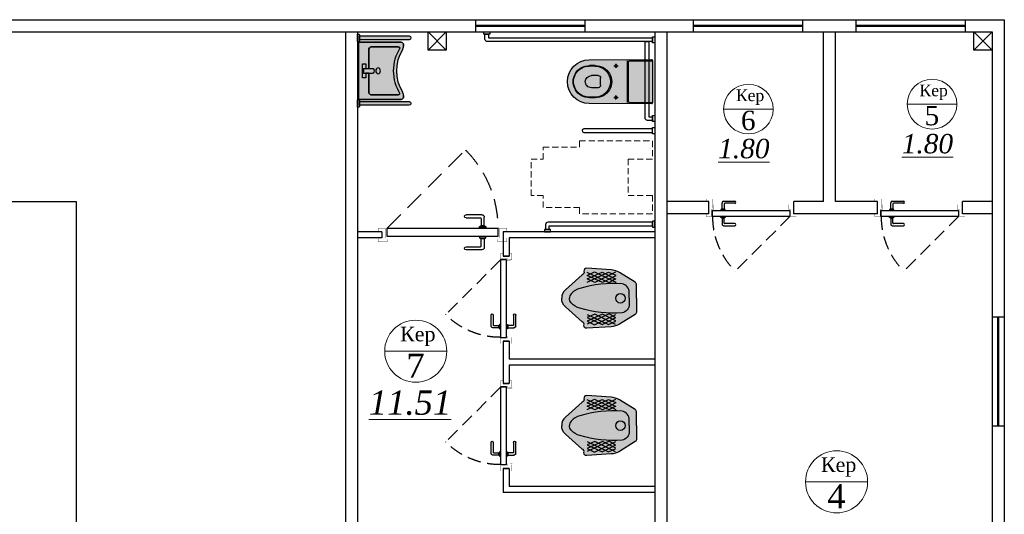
# Model space of a CAD drawing. Extents: x 4114239 to 5838486, y 780458 to 1383318.
# Tile 137 of 231: x 4347117 to 4355233, y 1198011 to 1202090. Entities that reach past the tile are written whole.
import ezdxf

# ---------------------------------------------------------------- set-up
doc = ezdxf.new("R2010")
doc.units = 0
doc.header["$MEASUREMENT"] = 0
doc.linetypes.add('Beruniy Xref$0$DASHED', pattern=[19.049999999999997, 12.7, -6.349999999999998])
doc.linetypes.add('DASHED', pattern=[0.75, 0.5, -0.25])
for name, color, linetype, lineweight in [('.', 7, 'Continuous', 15), ('100_FURNITURE', 15, 'Continuous', 20), ('_0', 7, 'Continuous', 15), ('Сантехника', 5, 'Continuous', 13), ('Стены', 5, 'Continuous', 30)]:
    doc.layers.add(name, color=color, linetype=linetype, lineweight=lineweight)
doc.layers.add('РАЗРЕЗ', color=7, linetype='Continuous')
doc.layers.add('сан.техника', color=146, linetype='Continuous')
doc.styles.add('TIEMS', font='times.ttf')

# ---------------------------------------------------------------- blocks, each defined once
blk = doc.blocks.new('fffffffffffffffffffffffffffddddddddfz')
at = {"color": 0}
blk.add_lwpolyline([(3133299.413927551, 2648111.857663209), (3133449.413927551, 2648111.857663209), (3133449.413927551, 2647961.857663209), (3133299.413927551, 2647961.857663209)], close=True, dxfattribs=at)
for points in [[(3133449.413927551, 2648111.857663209), (3133299.413927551, 2647961.857663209)], [(3133449.413927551, 2647961.857663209), (3133299.413927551, 2648111.857663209)]]:
    blk.add_lwpolyline(points, dxfattribs=at)
blk = doc.blocks.new('gzgzvfzdv')
at = {"layer": '.', "linetype": 'ByBlock', "lineweight": 25, "true_color": 0xffffff}
h = blk.add_hatch(color=7, dxfattribs=at)
h.dxf.hatch_style = 1
edge = h.paths.add_edge_path()
edge.add_arc((-175.5672111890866, -7.000245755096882), 7.000000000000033, 90.00008020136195, 180.3219429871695)
edge.add_line((-182.5671006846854, -7.039578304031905), (-179.9992721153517, -520.0002519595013))
edge.add_arc((0.0007278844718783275, -519.9999999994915), 180, 180.000080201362, 360.000080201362)
edge.add_line((180.0007278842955, -519.9997480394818), (182.5671203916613, -7.039067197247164))
edge.add_arc((175.5672307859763, -6.99975424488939), 6.999999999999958, -0.321782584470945, 90.00008020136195)
edge.add_line((175.5672209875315, 0.0002457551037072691), (-175.5672209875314, -0.000245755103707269))
at = {"layer": 'сан.техника'}
for p, q in [((172.630262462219, -187.5026480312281), (172.6299999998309, 0.0002416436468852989)), ((-172.6297375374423, -187.5031313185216), (-172.6299999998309, -0.0002416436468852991)), ((-172.629712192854, -205.6092823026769), (172.6302878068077, -205.6087990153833)), ((-162.6297235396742, -197.5031173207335), (162.6302764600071, -197.5026620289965)), ((-146.9995800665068, -300.0002057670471), (-112.9995800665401, -300.0001581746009)), ((-129.9995562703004, -317.0001819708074), (-129.9996038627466, -283.0001819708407)), ((147.0004199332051, -299.999794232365), (113.0004199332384, -299.9998418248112)), ((130.0004437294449, -316.9998180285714), (130.0003961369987, -282.9998180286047)), ((-132.629341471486, -470.4522601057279), (-132.629274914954, -518.0001856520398)), ((-127.6293414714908, -470.4522531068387), (-127.6292721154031, -520.0001786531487)), ((-49.9993745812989, -446.7985822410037), (-49.99929598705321, -502.9462393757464)), ((-29.99940257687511, -426.7985542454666), (30.00059742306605, -426.7984702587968)), ((50.00062541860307, -446.7984422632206), (50.00070401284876, -502.9460993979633)), ((127.6306585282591, -470.4518957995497), (127.6307278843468, -519.9998213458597)), ((132.6306585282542, -470.4518888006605), (132.6307250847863, -517.9998143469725))]:
    blk.add_line(p, q, dxfattribs=at)
blk.add_lwpolyline([(-175.5672209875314, -0.000245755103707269, 0.4158598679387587), (-182.5671006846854, -7.039578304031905), (-179.9992721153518, -520.0002519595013, 1), (180.0007278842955, -519.9997480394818), (182.5671203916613, -7.039067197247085, 0.4158598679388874), (175.5672209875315, 0.0002457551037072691)], format="xyb", close=True, dxfattribs=at)
for centre in [(-129.9995800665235, -300.000181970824), (130.0004199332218, -299.9998180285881)]:
    blk.add_circle(centre, 9.999999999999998, dxfattribs=at)
for centre, radius, start, end in [((-162.6297375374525, -187.5031173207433), 9.999999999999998, 180.0000802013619, 270.000080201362), ((162.6302624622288, -187.5026620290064), 9.999999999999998, 270.000080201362, 8.020136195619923e-05), ((0.0006552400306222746, -468.1028777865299), 132.6508033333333, 358.9853400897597, 181.0148203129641), ((0.000662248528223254, -473.1097420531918), 127.6576676, 1.192990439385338, 178.8071699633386), ((-29.9993745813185, -446.798554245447), 20, 90.00008020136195, 180.0000802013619), ((30.00062541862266, -446.7984702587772), 20, 8.020136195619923e-05, 90.00008020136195), ((0.0007283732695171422, -520.3491966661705), 132.6508033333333, 178.9853400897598, 1.014820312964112), ((0.0007311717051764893, -522.3483965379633), 127.6516034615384, 178.9459547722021, 1.054205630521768), ((0.0007040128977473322, -502.9461693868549), 49.99999999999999, 180.0000802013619, 270.000080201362), ((0.0007040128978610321, -502.9461693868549), 49.99999999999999, 270.000080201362, 8.020136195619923e-05)]:
    blk.add_arc(centre, radius, start, end, dxfattribs=at)
blk = doc.blocks.new('sdfhshsggfsfda')
at = {"layer": '100_FURNITURE', "color": 252, "linetype": 'DASHED', "lineweight": 0, "ltscale": 100}
blk.add_lwpolyline([(-150.0000011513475, -1019.999999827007), (149.9999988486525, -1020.000000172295), (149.9999989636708, -920.0000001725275), (249.9999989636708, -920.0000002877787), (249.9999993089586, -620.0000002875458), (299.9999993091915, -620.000000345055), (300, -20.00000034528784), (149.9999999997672, -20.00000017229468), (149.9999997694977, -220.0000001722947), (-150.0000002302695, -219.9999998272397), (-150.0000000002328, -19.99999982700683), (-300, -19.99999965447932), (-300.0000006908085, -619.9999996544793), (-250.0000006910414, -619.9999997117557), (-250.0000010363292, -919.9999997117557), (-150.0000010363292, -919.9999998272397)], close=True, dxfattribs=at)
blk = doc.blocks.new('dfwsgdsfgsdfgfds')
at = {"layer": 'сан.техника'}
for points in [[(-1569.99999925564, -880.0000006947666, -0.4142135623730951), (-1589.99999925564, -900.0000006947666), (-1629.999999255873, -900.0000006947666), (-1629.999999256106, -870.0000006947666), (-1599.999999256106, -870.0000006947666), (-1599.999999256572, -20.00000069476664), (-1569.999999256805, -20.00000069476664), (-1569.99999925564, -880.0000006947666)], [(-730.0000007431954, -60.00000069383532, 0.4142135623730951), (-710.0000007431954, -80.00000069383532), (-80.00000074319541, -80.00000069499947), (-80.00000074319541, -50.00000069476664), (-700.0000007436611, -50.00000069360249), (-700.0000007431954, -20.00000069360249), (-730.0000007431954, -20.00000069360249), (-730.0000007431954, -60.00000069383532)], [(-80.00000074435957, -1380.000000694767, 0.4142135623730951), (-60.00000074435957, -1400.000000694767), (-20.00000074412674, -1400.000000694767), (-20.00000074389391, -1370.000000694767), (-50.00000074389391, -1370.000000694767), (-50.00000074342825, -20.00000069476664), (-80.00000074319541, -20.00000069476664), (-80.00000074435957, -1380.000000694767)]]:
    blk.add_lwpolyline(points, format="xyb", dxfattribs=at)
for points in [[(-1609.999999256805, -6.94766640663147e-07), (-1559.999999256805, -6.945338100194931e-07), (-1559.999999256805, -20.00000069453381), (-1609.999999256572, -20.00000069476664)], [(-790.0000007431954, -6.936024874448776e-07), (-840.0000007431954, -6.933696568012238e-07), (-840.0000007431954, -20.00000069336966), (-790.0000007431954, -20.00000069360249)], [(-690.0000007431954, -6.936024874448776e-07), (-740.0000007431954, -6.936024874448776e-07), (-740.0000007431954, -20.00000069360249), (-690.0000007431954, -20.00000069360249)], [(-40.00000074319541, -6.94766640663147e-07), (-90.00000074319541, -6.945338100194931e-07), (-90.00000074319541, -20.00000069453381), (-40.00000074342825, -20.00000069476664)], [(-1649.999999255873, -910.0000006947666), (-1649.999999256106, -860.0000006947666), (-1629.999999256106, -860.0000006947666), (-1629.999999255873, -910.0000006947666)], [(-7.441267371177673e-07, -1410.000000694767), (-7.438939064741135e-07, -1360.000000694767), (-20.00000074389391, -1360.000000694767), (-20.00000074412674, -1410.000000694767)]]:
    blk.add_lwpolyline(points, close=True, dxfattribs=at)
blk.add_lwpolyline([(-830.0000007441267, -585.0000006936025), (-830.0000007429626, -20.00000069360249), (-800.0000007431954, -20.00000069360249), (-800.0000007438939, -585.0000006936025, -0.414213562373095), (-815.0000007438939, -600.0000006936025), (-815.0000007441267, -600.0000006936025, -0.4142135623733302)], format="xyb", close=True, dxfattribs=at)
blk = doc.blocks.new('asdgagasdfds')
at = {"layer": '.', "linetype": 'ByBlock', "lineweight": 25, "true_color": 0xffffff}
h = blk.add_hatch(color=7, dxfattribs=at)
h.dxf.hatch_style = 1
edge = h.paths.add_edge_path()
edge.add_line((0, 0), (0, 110.1795711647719))
edge.add_arc((-25.8147996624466, 110.1795711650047), 25.8147996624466, 359.9999999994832, 418.0286092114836)
edge.add_line((-12.14597304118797, 132.0785907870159), (-141.0807424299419, 212.5564860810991))
edge.add_arc((-215.5507470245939, 93.2470429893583), 140.6432536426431, 418.0286092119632, 448.0897771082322)
edge.add_line((-210.8626147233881, 233.812138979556), (-411.1062492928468, 247.4764866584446))
edge.add_arc((-412.5825429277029, 225.8422008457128), 21.68459742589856, 446.096267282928, 551.103730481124)
edge.add_arc((-460.2287468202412, 216.4911656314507), 26.87055271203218, 298.2408080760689, 371.10373048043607, ccw=False)
edge.add_line((-447.5141832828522, 192.8191045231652), (-587.0779278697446, 69.83999257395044))
edge.add_arc((-527.4508908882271, 2.171813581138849), 90.19072007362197, 491.3854718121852, 541.3798291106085)
edge.add_arc((-527.4508908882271, -2.171813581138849), 90.19072007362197, 538.6201708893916, 588.6145281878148)
edge.add_line((-587.0779278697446, -69.83999257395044), (-447.5141832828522, -192.8191045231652))
edge.add_arc((-460.2287468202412, -216.4911656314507), 26.87055271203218, 348.89626951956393, 421.7591919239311, ccw=False)
edge.add_arc((-412.5825429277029, -225.8422008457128), 21.68459742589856, 528.8962695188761, 633.9037327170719)
edge.add_line((-411.1062492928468, -247.4764866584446), (-210.8626147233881, -233.812138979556))
edge.add_arc((-215.5507470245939, -93.2470429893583), 140.6432536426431, 271.9102228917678, 301.9713907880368)
edge.add_line((-141.0807424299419, -212.5564860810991), (-12.14597304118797, -132.0785907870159))
edge.add_arc((-25.8147996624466, -110.1795711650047), 25.8147996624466, 301.9713907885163, 360.0000000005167)
edge.add_line((0, -110.1795711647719), (0, 0))
at = {"layer": 'сан.техника'}
for p, q in [((-408.0722536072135, 188.2643162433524), (-347.3923636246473, 218.6295285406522)), ((-226.0325884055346, 129.0521544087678), (-408.0722536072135, 214.0747488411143)), ((-406.5552557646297, 132.0886799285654), (-230.5835771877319, 215.5930116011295)), ((-406.5552557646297, 159.4173667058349), (-285.1954805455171, 215.5930116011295)), ((-282.1614848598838, 130.5704171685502), (-406.5552557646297, 188.2643162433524)), ((-347.3923636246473, 218.6295285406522), (-171.4206850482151, 132.0886799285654)), ((-174.4546807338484, 215.5930116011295), (-344.3583726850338, 130.5704171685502)), ((-285.1954805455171, 215.5930116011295), (-171.4206850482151, 157.8991039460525)), ((-171.4206850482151, 186.7460620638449), (-282.1614848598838, 130.5704171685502)), ((-230.5835771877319, 215.5930116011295), (-171.4206850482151, 189.7825790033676)), ((-344.3583726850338, 130.5704171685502), (-406.5552557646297, 159.4173667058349)), ((-174.4546807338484, 160.9356294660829), (-226.0325884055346, 129.0521544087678)), ((-226.0325884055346, -129.0521544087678), (-408.0722536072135, -214.0747488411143)), ((-344.3583726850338, -130.5704171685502), (-406.5552557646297, -159.4173667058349)), ((-282.1614848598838, -130.5704171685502), (-406.5552557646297, -188.2643162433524)), ((-406.5552557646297, -132.0886799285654), (-230.5835771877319, -215.5930116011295)), ((-406.5552557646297, -159.4173667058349), (-285.1954805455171, -215.5930116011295)), ((-347.3923636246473, -218.6295285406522), (-171.4206850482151, -132.0886799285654)), ((-174.4546807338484, -215.5930116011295), (-344.3583726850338, -130.5704171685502)), ((-285.1954805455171, -215.5930116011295), (-171.4206850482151, -157.8991039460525)), ((-171.4206850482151, -186.746062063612), (-282.1614848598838, -130.5704171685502)), ((-174.4546807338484, -160.9356294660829), (-226.0325884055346, -129.0521544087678)), ((-408.0722536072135, -188.2643162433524), (-347.3923636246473, -218.6295285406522)), ((-230.5835771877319, -215.5930116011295), (-171.4206850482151, -189.7825790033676))]:
    blk.add_line(p, q, dxfattribs=at)
for points in [[(0, 0), (0, 110.1795711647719, 0.2587507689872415), (-12.14597304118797, 132.0785907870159), (-141.0807424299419, 212.5564860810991, 0.1319240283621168), (-210.8626147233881, 233.812138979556), (-411.1062492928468, 247.4764866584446, 0.4931859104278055), (-433.8612074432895, 221.6660540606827, -0.3290875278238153), (-447.5141832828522, 192.8191045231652), (-587.0779278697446, 69.83999257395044, 0.2216688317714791), (-617.6154582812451, 0, 0.08890636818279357)], [(-60.67988998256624, 0), (-60.67988998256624, 47.06608549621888, 0.3548112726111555), (-119.8427821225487, 119.942595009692, 0.08551412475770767), (-468.7521435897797, 81.98607749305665, 0.1429113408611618), (-538.5340158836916, 37.95651751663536, 0.1797639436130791), (-553.1814982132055, 0, 0.4439485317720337)], [(0, 0), (0, -110.1795711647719, -0.2587507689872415), (-12.14597304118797, -132.0785907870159), (-141.0807424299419, -212.5564860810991, -0.1319240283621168), (-210.8626147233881, -233.812138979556), (-411.1062492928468, -247.4764866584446, -0.4931859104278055), (-433.8612074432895, -221.6660540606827, 0.3290875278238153), (-447.5141832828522, -192.8191045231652), (-587.0779278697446, -69.83999257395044, -0.2216688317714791), (-617.6154582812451, 0, -0.08890636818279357)], [(-60.67988998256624, 0), (-60.67988998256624, -47.06608549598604, -0.3548112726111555), (-119.8427821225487, -119.942595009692, -0.08551412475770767), (-468.7521435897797, -81.98607749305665, -0.1429113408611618), (-538.5340158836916, -37.95651751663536, -0.1797639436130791), (-553.1814982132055, 0, -0.4439485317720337)]]:
    blk.add_lwpolyline(points, format="xyb", dxfattribs=at)
blk.add_circle((-133.4957579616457, 0), 39.03259394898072, dxfattribs=at)
blk = doc.blocks.new('*U1886')
at = {"color": 0}
for p, q in [((-131.0000000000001, 11.79640494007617), (-141.5000000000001, 11.79640494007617)), ((-141.5000000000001, 9.796404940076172), (-132.0000000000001, 9.796404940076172)), ((-131.5000000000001, 9.296404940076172), (-131.5000000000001, 4.596404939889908)), ((-129.5000000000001, 4.596404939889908), (-129.5000000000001, 10.29640494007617)), ((-197.0000000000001, 0), (-197.0000000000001, 4.000000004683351)), ((-132.5000000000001, 3), (-132.5000000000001, 4)), ((-132.5000000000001, 4), (-128.5000000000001, 4)), ((-132.0000000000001, 4.099999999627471), (-132.0000000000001, 4)), ((-129.5000000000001, 4.599999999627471), (-131.5000000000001, 4.599999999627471)), ((-129.0000000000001, 4), (-129.0000000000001, 4.099999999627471)), ((-128.5000000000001, 4), (-128.5000000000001, 3)), ((-117.0000000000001, 0), (-117.0000000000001, 4.000000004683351)), ((-132.5000000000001, -2.5), (-132.5000000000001, -3.5)), ((-128.5000000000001, -2.5), (-132.5000000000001, -2.5)), ((-132.5000000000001, -3.5), (-128.5000000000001, -3.5)), ((-132.0000000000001, -3.599999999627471), (-132.0000000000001, -3.5)), ((-131.5000000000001, -8.796404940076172), (-131.5000000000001, -4.096404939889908)), ((-129.5000000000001, -4.099999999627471), (-131.5000000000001, -4.099999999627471)), ((-129.5000000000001, -4.096404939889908), (-129.5000000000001, -9.796404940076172)), ((-129.0000000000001, -3.5), (-129.0000000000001, -3.599999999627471)), ((-128.5000000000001, -3.5), (-128.5000000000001, -2.5)), ((-141.5000000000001, -9.296404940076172), (-132.0000000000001, -9.296404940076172)), ((-131.0000000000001, -11.29640494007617), (-141.5000000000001, -11.29640494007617))]:
    blk.add_line(p, q, dxfattribs=at)
at = {"color": 0, "linetype": 'Beruniy Xref$0$DASHED'}
blk.add_line((-193.5, -2.5), (-141.881204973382, -54.11879502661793), dxfattribs=at)
at = {"color": 0, "const_width": 0.2}
for points in [[(-199.4999999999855, 0), (-199.4999999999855, -2.499999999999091), (-194.5, -2.5), (-194.4999999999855, 3.999999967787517), (-192.4999999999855, 3.999999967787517), (-192.4999999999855, 8.499999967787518)], [(-193.4999999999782, 4.999999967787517), (-193.4999999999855, 6.500000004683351), (-199.4999999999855, 6.500000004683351), (-199.4999999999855, 4.000000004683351)], [(-114.5000000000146, 0), (-114.5000000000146, -2.499999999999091), (-119.5000000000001, -2.5), (-119.5000000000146, 3.999999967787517), (-121.5000000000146, 3.999999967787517), (-121.5000000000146, 8.499999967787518)], [(-120.5000000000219, 4.999999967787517), (-120.5000000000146, 6.500000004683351), (-114.5000000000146, 6.500000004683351), (-114.5000000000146, 4.000000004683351)]]:
    blk.add_lwpolyline(points, dxfattribs=at)
at = {"color": 0}
blk.add_lwpolyline([(-193.5, 3), (-193.5, -2.5), (-120.5000000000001, -2.5), (-120.5000000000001, 3), (-193.5, 3)], dxfattribs=at)
for centre, radius, start, end in [((-141.5000000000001, 10.79640494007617), 1, 90.00000000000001, 270), ((-132.0000000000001, 9.296404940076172), 0.5, 0, 90.00000000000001), ((-131.0000000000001, 10.29640494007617), 1.5, 0, 90.00000000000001), ((-131.5000000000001, 4.099999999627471), 0.5, 90.00000000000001, 180), ((-129.5000000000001, 4.099999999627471), 0.5, 0, 90.00000000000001), ((-131.5000000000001, -3.599999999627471), 0.5, 180, 270), ((-129.5000000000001, -3.599999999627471), 0.5, 270, 0), ((-141.5000000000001, -10.29640494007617), 1, 90.00000000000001, 270), ((-132.0000000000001, -8.796404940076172), 0.5, 270, 0), ((-131.0000000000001, -9.796404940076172), 1.5, 270, 0)]:
    blk.add_arc(centre, radius, start, end, dxfattribs=at)
at = {"color": 0, "linetype": 'Beruniy Xref$0$DASHED'}
blk.add_arc((-193.5, -2.5), 73, 315.0000000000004, 0, dxfattribs=at)
blk = doc.blocks.new('*U1887')
at = {"color": 0, "linetype": 'Beruniy Xref$0$DASHED'}
blk.add_line((-193.5, 2.5), (-141.881204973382, 54.11879502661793), dxfattribs=at)
at = {"color": 0}
for p, q in [((-131.0000000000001, 11.29640494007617), (-141.5000000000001, 11.29640494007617)), ((-141.5000000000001, 9.296404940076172), (-132.0000000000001, 9.296404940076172)), ((-129.5000000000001, 4.096404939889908), (-129.5000000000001, 9.796404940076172)), ((-197.0000000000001, 0), (-197.0000000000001, -5.714285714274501)), ((-132.5000000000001, 2.5), (-132.5000000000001, 3.5)), ((-132.5000000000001, 3.5), (-128.5000000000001, 3.5)), ((-128.5000000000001, 2.5), (-132.5000000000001, 2.5)), ((-132.0000000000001, 3.599999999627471), (-132.0000000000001, 3.5)), ((-131.5000000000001, 8.796404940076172), (-131.5000000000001, 4.096404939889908)), ((-129.5000000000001, 4.099999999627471), (-131.5000000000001, 4.099999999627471)), ((-129.0000000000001, 3.5), (-129.0000000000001, 3.599999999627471)), ((-128.5000000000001, 3.5), (-128.5000000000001, 2.5)), ((-117.0000000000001, 0), (-117.0000000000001, -5.714285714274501)), ((-132.5000000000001, -3), (-132.5000000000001, -4)), ((-132.5000000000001, -4), (-128.5000000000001, -4)), ((-132.0000000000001, -4.099999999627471), (-132.0000000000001, -4)), ((-131.5000000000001, -9.296404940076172), (-131.5000000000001, -4.596404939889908)), ((-129.5000000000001, -4.599999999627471), (-131.5000000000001, -4.599999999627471)), ((-129.5000000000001, -4.596404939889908), (-129.5000000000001, -10.29640494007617)), ((-129.0000000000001, -4), (-129.0000000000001, -4.099999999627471)), ((-128.5000000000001, -4), (-128.5000000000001, -3)), ((-141.5000000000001, -9.796404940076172), (-132.0000000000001, -9.796404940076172)), ((-131.0000000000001, -11.79640494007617), (-141.5000000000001, -11.79640494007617))]:
    blk.add_line(p, q, dxfattribs=at)
at = {"color": 0, "const_width": 0.2}
for points in [[(-199.4999999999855, 0), (-199.4999999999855, 2.499999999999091), (-194.5, 2.5), (-194.4999999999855, -3.999999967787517), (-192.4999999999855, -3.999999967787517), (-192.4999999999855, -8.499999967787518)], [(-114.5000000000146, 0), (-114.5000000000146, 2.499999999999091), (-119.5000000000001, 2.5), (-119.5000000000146, -3.999999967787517), (-121.5000000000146, -3.999999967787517), (-121.5000000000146, -8.499999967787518)], [(-193.4999999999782, -4.999999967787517), (-193.4999999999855, -8.214285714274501), (-199.4999999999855, -8.214285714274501), (-199.4999999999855, -5.714285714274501)], [(-120.5000000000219, -4.999999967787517), (-120.5000000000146, -8.214285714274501), (-114.5000000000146, -8.214285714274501), (-114.5000000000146, -5.714285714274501)]]:
    blk.add_lwpolyline(points, dxfattribs=at)
at = {"color": 0}
blk.add_lwpolyline([(-193.5, -3), (-193.5, 2.5), (-120.5000000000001, 2.5), (-120.5000000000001, -3), (-193.5, -3)], dxfattribs=at)
at = {"color": 0, "linetype": 'Beruniy Xref$0$DASHED'}
blk.add_arc((-193.5, 2.5), 73, 0, 44.99999999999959, dxfattribs=at)
at = {"color": 0}
for centre, radius, start, end in [((-141.5000000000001, 10.29640494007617), 1, 90, 270), ((-132.0000000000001, 8.796404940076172), 0.5, 0, 90), ((-131.0000000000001, 9.796404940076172), 1.5, 0, 90), ((-131.5000000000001, 3.599999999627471), 0.5, 90, 180), ((-129.5000000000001, 3.599999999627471), 0.5, 0, 90), ((-131.5000000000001, -4.099999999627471), 0.5, 180, 270), ((-129.5000000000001, -4.099999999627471), 0.5, 270, 0), ((-141.5000000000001, -10.79640494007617), 1, 90, 270), ((-132.0000000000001, -9.296404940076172), 0.5, 270, 0), ((-131.0000000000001, -10.29640494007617), 1.5, 270, 0)]:
    blk.add_arc(centre, radius, start, end, dxfattribs=at)
blk = doc.blocks.new('21')
at = {"layer": '.', "lineweight": 30, "transparency": 33554687}
h = blk.add_hatch(color=1, dxfattribs=at)
h.dxf.hatch_style = 1
h.set_gradient(color1=(255, 255, 255), one_color=1, tint=1)
h.paths.add_polyline_path([(3499544.730136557, -1424689.234497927), (3499557.430136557, -1424689.234497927), (3499557.430136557, -1424613.034497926), (3499544.730136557, -1424613.034497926), (3499538.380136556, -1424619.384497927), (3499538.380136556, -1424682.884497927)])
edge = h.paths.add_edge_path()
edge.add_line((3499538.380136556, -1424670.181612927), (3499538.380136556, -1424632.087382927))
edge.add_line((3499538.380136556, -1424632.087382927), (3499026.380136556, -1424632.087382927))
edge.add_arc((3499026.380136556, -1424651.134497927), 19.04711499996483, 89.99999999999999, 270)
edge.add_line((3499026.380136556, -1424670.181612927), (3499538.380136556, -1424670.181612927))
blk.add_lwpolyline([(3499538.380136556, -1424670.181612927), (3499538.380136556, -1424632.087382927), (3499026.380136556, -1424632.087382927, 1), (3499026.380136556, -1424670.181612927)], format="xyb", close=True)
blk.add_lwpolyline([(3499544.730136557, -1424689.234497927), (3499557.430136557, -1424689.234497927), (3499557.430136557, -1424613.034497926), (3499544.730136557, -1424613.034497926), (3499538.380136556, -1424619.384497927), (3499538.380136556, -1424682.884497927)], close=True)
at = {"layer": '_0', "color": 0, "lineweight": 25}
for points in [[(3499026.380136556, -1424670.181612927), (3499538.380136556, -1424670.181612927), (3499538.380136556, -1424632.087382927), (3499026.380136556, -1424632.087382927)], [(3499557.430136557, -1424613.034497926), (3499544.730136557, -1424613.034497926), (3499538.380136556, -1424619.384497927), (3499538.380136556, -1424682.884497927), (3499544.730136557, -1424689.234497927), (3499557.430136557, -1424689.234497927)], [(3499557.430136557, -1424613.034497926), (3499557.430136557, -1424689.234497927)]]:
    blk.add_lwpolyline(points, dxfattribs=at)
blk.add_lwpolyline([(3499538.380136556, -1424632.087382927), (3499538.380136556, -1424670.181612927)], close=True, dxfattribs=at)
blk.add_arc((3499026.380136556, -1424651.134497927), 19.04711499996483, 90, 270, dxfattribs=at)
blk = doc.blocks.new('Rac7')
at = {"layer": '.', "lineweight": 30, "transparency": 33554687}
h = blk.add_hatch(color=1, dxfattribs=at)
h.dxf.hatch_style = 1
h.set_gradient(color1=(255, 255, 255), one_color=1, tint=1)
edge = h.paths.add_edge_path()
edge.add_line((-38988.30350479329, -23808.42117611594), (-38999.94733869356, -23808.42117611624))
edge.add_arc((-38999.94733869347, -23868.42117611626), 60.00000000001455, 90.00000000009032, 122.2280471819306)
edge.add_arc((-39230.96035782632, -23501.9766628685), 373.1842521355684, 237.7719528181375, 302.22804718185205, ccw=False)
edge.add_arc((-39461.97337695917, -23868.42117611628), 60.00000000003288, 57.77195281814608, 89.99999999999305)
edge.add_line((-39461.97337695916, -23808.42117611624), (-39473.61721086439, -23808.42117611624))
edge.add_ellipse((-39473.61721085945, -23829.60549407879), major_axis=(-26.96185922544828, -9.842192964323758e-12), ratio=0.7857142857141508, start_angle=269.9999999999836, end_angle=359.9999999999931)
edge.add_line((-39500.5790700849, -23829.60549407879), (-39500.5790700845, -24232.10769044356))
edge.add_line((-39500.5790700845, -24232.10769044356), (-38961.34164556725, -24232.10769044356))
edge.add_line((-38961.34164556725, -24232.10769044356), (-38961.34164556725, -23829.60549408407))
edge.add_ellipse((-38988.30350479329, -23829.60549407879), major_axis=(-26.96185922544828, -9.842192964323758e-12), ratio=0.7857142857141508, start_angle=179.9999999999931, end_angle=269.9999999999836)
at = {"lineweight": 25}
for p, q in [((-39500.5790700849, -23829.60549407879), (-39500.5790700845, -24232.10769044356)), ((-39500.5790700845, -24232.10769044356), (-39500.5790700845, -23829.60549407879)), ((-39461.97337695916, -23808.42117611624), (-39473.61721086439, -23808.42117611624)), ((-39473.61721085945, -23808.42117611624), (-39461.97337695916, -23808.42117611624)), ((-38988.30350479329, -23808.42117611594), (-38999.94733869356, -23808.42117611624)), ((-38999.94733869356, -23808.42117611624), (-38988.30350479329, -23808.42117611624)), ((-38961.34164556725, -24232.10769044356), (-38961.34164556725, -23829.60549408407)), ((-38961.34164556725, -23829.60549407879), (-38961.34164556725, -24232.10769044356)), ((-39456.5234781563, -24114.9241397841), (-39456.52347815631, -23859.14371952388)), ((-39456.5234781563, -23859.14371952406), (-39456.5234781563, -24114.924139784)), ((-39005.3972374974, -23859.14371952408), (-39005.39723749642, -24114.92413978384)), ((-39005.39723749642, -24114.92413978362), (-39005.3972374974, -23859.14371952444)), ((-39252.52984520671, -24185.89597805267), (-39252.52984520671, -24093.57448542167)), ((-39209.39087044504, -24185.89597805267), (-39209.39087044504, -24093.57448542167)), ((-39252.52984520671, -24136.10845774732), (-39429.56161893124, -24136.10845774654)), ((-39429.56161893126, -24136.10845774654), (-39252.52984520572, -24136.10845774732)), ((-39297.04374571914, -24193.54828215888), (-39297.04374571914, -24164.01005671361)), ((-39297.04374571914, -24164.01005671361), (-39252.52984520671, -24164.01005671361)), ((-39297.04374571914, -24164.01005671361), (-39252.52984520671, -24164.01005671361)), ((-39297.04374571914, -24193.54828215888), (-39297.04374571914, -24164.01005671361)), ((-39164.87696993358, -24193.54828215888), (-39297.04374571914, -24193.54828215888)), ((-39164.87696993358, -24193.54828215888), (-39297.04374571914, -24193.54828215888)), ((-39252.52984520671, -24164.01005671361), (-39252.52984520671, -24136.10845774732)), ((-39252.52984520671, -24185.89597805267), (-39209.39087044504, -24185.89597805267)), ((-39032.35909672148, -24136.10845774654), (-39209.39087044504, -24136.10845774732)), ((-39209.39087044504, -24136.10845774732), (-39209.39087044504, -24164.01005671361)), ((-39209.39087044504, -24136.10845774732), (-39032.35909672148, -24136.10845774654)), ((-39209.39087044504, -24164.01005671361), (-39164.87696993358, -24164.01005671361)), ((-39209.39087044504, -24164.01005671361), (-39164.87696993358, -24164.01005671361)), ((-39164.87696993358, -24164.01005671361), (-39164.87696993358, -24193.54828215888)), ((-39164.87696993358, -24164.01005671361), (-39164.87696993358, -24193.54828215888)), ((-39500.5790700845, -24232.10769044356), (-38961.34164556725, -24232.10769044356)), ((-38961.34164556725, -24232.10769044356), (-39500.5790700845, -24232.10769044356))]:
    blk.add_line(p, q, dxfattribs=at)
for centre, radius, start, end in [((-39461.97337695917, -23868.42117611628), 60.00000000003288, 57.77195281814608, 89.99999999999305), ((-39461.97337695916, -23868.42117611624), 60, 57.77195281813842, 90), ((-39230.96035782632, -23501.9766628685), 373.1842521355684, 237.7719528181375, 302.228047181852), ((-39230.96035782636, -23501.97666286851), 373.1842521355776, 237.7719528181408, 302.2280471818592), ((-38999.94733869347, -23868.42117611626), 60.00000000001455, 90.00000000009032, 122.2280471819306), ((-38999.94733869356, -23868.42117611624), 60, 90, 122.2280471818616), ((-39230.96035782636, -23501.97666286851), 402.7224775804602, 237.7087416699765, 302.2912583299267), ((-39230.96035782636, -23501.97666286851), 402.7224775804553, 237.708741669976, 302.2912583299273)]:
    blk.add_arc(centre, radius, start, end, dxfattribs=at)
for centre, major_axis, ratio, start_param, end_param in [((-39473.61721085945, -23829.60549407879), (-26.96185922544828, -9.842192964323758e-12), 0.7857142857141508, 4.712388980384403, 6.283185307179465), ((-38988.30350479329, -23829.60549407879), (-26.96185922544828, -9.842192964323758e-12), 0.7857142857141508, 3.141592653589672, 4.712388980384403), ((-39429.56161893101, -23859.14371952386), (-26.96185922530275, -1.743337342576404e-11), 0.7857142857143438, 5.37293991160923, 6.28318530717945), ((-39032.359096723, -23859.14371952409), (-26.9618592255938, -1.341028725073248e-11), 0.7857142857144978, 3.141592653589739, 4.051838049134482), ((-39429.56161893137, -24114.9241397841), (-26.96185922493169, -8.477217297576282e-12), 0.7857142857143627, 6.283185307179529, 7.853981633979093), ((-39032.3590967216, -24114.9241397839), (-26.96185922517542, 4.088171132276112e-12), 0.7857142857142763, 7.85398163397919, 9.424777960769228)]:
    blk.add_ellipse(centre, major_axis=major_axis, ratio=ratio, start_param=start_param, end_param=end_param, dxfattribs=at)
at = {"lineweight": 25, "extrusion": (0, 0, -1)}
for centre, major_axis, ratio, start_param, end_param in [((-39473.61721085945, -23829.60549407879), (-26.96185922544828, -9.842192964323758e-12), 0.7857142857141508, 1.211384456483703e-13, 1.570796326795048), ((-38988.30350479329, -23829.60549407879), (-26.96185922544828, -9.842192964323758e-12), 0.7857142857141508, 1.570796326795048, 3.141592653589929), ((-39429.56161893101, -23859.14371952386), (-26.96185922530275, -1.743337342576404e-11), 0.7857142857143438, 1.360184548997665e-13, 0.9102453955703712), ((-39032.359096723, -23859.14371952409), (-26.9618592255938, -1.341028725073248e-11), 0.7857142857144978, 2.231347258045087, 3.141592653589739), ((-39231.00426818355, -24048.02331776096), (27.85480897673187, -3.253154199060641e-13), 0.7857142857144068, -3.141592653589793, 3.141592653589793), ((-39230.96035782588, -24104.03082472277), (-25.34457466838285, -1.224571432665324e-11), 0.7857142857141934, 0.5528155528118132, 2.588777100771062), ((-39429.56161893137, -24114.9241397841), (-26.96185922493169, -8.477217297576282e-12), 0.7857142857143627, -1.570796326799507, 5.670513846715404e-14), ((-39032.3590967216, -24114.9241397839), (-26.96185922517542, 4.088171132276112e-12), 0.7857142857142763, -3.141592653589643, -1.570796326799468)]:
    blk.add_ellipse(centre, major_axis=major_axis, ratio=ratio, start_param=start_param, end_param=end_param, dxfattribs=at)
blk.add_ellipse((-39231.00426818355, -24048.02331776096), major_axis=(-27.85480897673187, 3.253154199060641e-13), ratio=0.7857142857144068, dxfattribs=at)
blk = doc.blocks.new('*U1889')
at = {"color": 0, "linetype": 'Beruniy Xref$0$DASHED'}
blk.add_line((-193.5, 2.5), (-141.881204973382, 54.11879502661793), dxfattribs=at)
at = {"color": 0}
for p, q in [((-131.0000000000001, 11.29640494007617), (-141.5000000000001, 11.29640494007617)), ((-141.5000000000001, 9.296404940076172), (-132.0000000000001, 9.296404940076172)), ((-129.5000000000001, 4.096404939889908), (-129.5000000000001, 9.796404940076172)), ((-197.0000000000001, 0), (-197.0000000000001, -11.42857142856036)), ((-132.5000000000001, 2.5), (-132.5000000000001, 3.5)), ((-132.5000000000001, 3.5), (-128.5000000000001, 3.5)), ((-128.5000000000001, 2.5), (-132.5000000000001, 2.5)), ((-132.0000000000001, 3.599999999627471), (-132.0000000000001, 3.5)), ((-131.5000000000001, 8.796404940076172), (-131.5000000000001, 4.096404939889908)), ((-129.5000000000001, 4.099999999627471), (-131.5000000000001, 4.099999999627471)), ((-129.0000000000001, 3.5), (-129.0000000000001, 3.599999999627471)), ((-128.5000000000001, 3.5), (-128.5000000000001, 2.5)), ((-117.0000000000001, 0), (-117.0000000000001, -11.42857142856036)), ((-132.5000000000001, -3), (-132.5000000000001, -4)), ((-132.5000000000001, -4), (-128.5000000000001, -4)), ((-132.0000000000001, -4.099999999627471), (-132.0000000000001, -4)), ((-131.5000000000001, -9.296404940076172), (-131.5000000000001, -4.596404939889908)), ((-129.5000000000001, -4.599999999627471), (-131.5000000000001, -4.599999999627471)), ((-129.5000000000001, -4.596404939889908), (-129.5000000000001, -10.29640494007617)), ((-129.0000000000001, -4), (-129.0000000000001, -4.099999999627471)), ((-128.5000000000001, -4), (-128.5000000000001, -3)), ((-141.5000000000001, -9.796404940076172), (-132.0000000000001, -9.796404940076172)), ((-131.0000000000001, -11.79640494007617), (-141.5000000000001, -11.79640494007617))]:
    blk.add_line(p, q, dxfattribs=at)
at = {"color": 0, "const_width": 0.2}
for points in [[(-199.4999999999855, 0), (-199.4999999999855, 2.499999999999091), (-194.5, 2.5), (-194.4999999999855, -3.999999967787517), (-192.4999999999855, -3.999999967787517), (-192.4999999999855, -8.499999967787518)], [(-114.5000000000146, 0), (-114.5000000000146, 2.499999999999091), (-119.5000000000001, 2.5), (-119.5000000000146, -3.999999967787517), (-121.5000000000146, -3.999999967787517), (-121.5000000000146, -8.499999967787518)], [(-193.4999999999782, -4.999999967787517), (-193.4999999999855, -13.92857142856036), (-199.4999999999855, -13.92857142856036), (-199.4999999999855, -11.42857142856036)], [(-120.5000000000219, -4.999999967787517), (-120.5000000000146, -13.92857142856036), (-114.5000000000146, -13.92857142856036), (-114.5000000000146, -11.42857142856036)]]:
    blk.add_lwpolyline(points, dxfattribs=at)
at = {"color": 0}
blk.add_lwpolyline([(-193.5, -3), (-193.5, 2.5), (-120.5000000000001, 2.5), (-120.5000000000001, -3), (-193.5, -3)], dxfattribs=at)
at = {"color": 0, "linetype": 'Beruniy Xref$0$DASHED'}
blk.add_arc((-193.5, 2.5), 73, 0, 44.99999999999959, dxfattribs=at)
at = {"color": 0}
for centre, radius, start, end in [((-141.5000000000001, 10.29640494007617), 1, 90, 270), ((-132.0000000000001, 8.796404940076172), 0.5, 0, 90), ((-131.0000000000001, 9.796404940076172), 1.5, 0, 90), ((-131.5000000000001, 3.599999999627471), 0.5, 90, 180), ((-129.5000000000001, 3.599999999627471), 0.5, 0, 90), ((-131.5000000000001, -4.099999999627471), 0.5, 180, 270), ((-129.5000000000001, -4.099999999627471), 0.5, 270, 0), ((-141.5000000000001, -10.79640494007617), 1, 90, 270), ((-132.0000000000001, -9.296404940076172), 0.5, 270, 0), ((-131.0000000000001, -10.29640494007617), 1.5, 270, 0)]:
    blk.add_arc(centre, radius, start, end, dxfattribs=at)
blk = doc.blocks.new('fgfgfggggggggggggggggggdffx')
at = {"color": 0}
for points in [[(3169449.087195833, 2635249.357663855), (3169549.190223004, 2635249.357663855)], [(3169449.087195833, 2634349.357663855), (3169549.315949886, 2634349.357663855)]]:
    blk.add_lwpolyline(points, dxfattribs=at)
at = {"color": 5, "const_width": 20}
blk.add_lwpolyline([(3169499.20157286, 2634349.357663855), (3169499.20157286, 2635249.357663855)], dxfattribs=at)

msp = doc.modelspace()

# ---------------------------------------------------------------- linework, layer by layer
at = {"lineweight": 0, "ltscale": 100}
for p, q in [((4354842.458257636, 1201393.247436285), (4354432.858257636, 1201393.247436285)), ((4353329.055139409, 1201352.92845452), (4352919.45513941, 1201352.92845452)), ((4350637.815397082, 1199355.803854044), (4350125.815397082, 1199355.803854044)), ((4354106.953986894, 1198278.723392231), (4353594.953986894, 1198278.723392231))]:
    msp.add_line(p, q, dxfattribs=at)
at = {"color": 0}
for points in [[(4347195.854496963, 1185889.90050805), (4318883.16575045, 1185889.90050805), (4318883.16575045, 1202089.90050805), (4355233.394428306, 1202089.90050805), (4355232.225413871, 1193789.898013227)], [(4347195.845122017, 1185989.90050805), (4318983.16575045, 1185989.90050805), (4318983.16575045, 1201989.90050805), (4355133.380342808, 1201989.90050805), (4355132.381976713, 1193789.898013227)], [(4349802.280019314, 1201989.90050805), (4349802.280019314, 1196839.896711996)], [(4349902.280019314, 1201989.90050805), (4349902.280019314, 1196839.909211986)], [(4352352.371885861, 1201989.90050805), (4352352.371885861, 1196839.90050805)], [(4352452.371885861, 1201989.90050805), (4352452.371885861, 1196839.90050805)], [(4353742.422047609, 1200589.90050805), (4353742.422047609, 1201989.90050805)], [(4353842.422047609, 1200589.90050805), (4353842.422047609, 1201989.90050805)], [(4352797.396966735, 1200589.90050805), (4352452.371885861, 1200589.90050805)], [(4353742.422047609, 1200589.90050805), (4353497.396966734, 1200589.90050805)], [(4354187.447128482, 1200589.90050805), (4353842.422047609, 1200589.90050805)], [(4355132.472209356, 1200589.90050805), (4354887.447128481, 1200589.90050805)], [(4352797.396966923, 1200489.90050805), (4352452.371885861, 1200489.90050805)], [(4354187.44712867, 1200489.90050805), (4353497.396966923, 1200489.90050805)], [(4355132.472209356, 1200489.90050805), (4354887.44712867, 1200489.90050805)]]:
    msp.add_lwpolyline(points, dxfattribs=at)
for points in [[(4318983.16575045, 1201989.90050805), (4349802.280019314, 1201989.90050805), (4349802.280019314, 1185989.900508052), (4318983.16575045, 1185989.900508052)], [(4321183.16575045, 1200589.90050805), (4347583.16575045, 1200589.90050805), (4347583.16575045, 1188389.90050805), (4321183.16575045, 1188389.90050805)]]:
    msp.add_lwpolyline(points, close=True, dxfattribs=at)
at = {"layer": 'РАЗРЕЗ', "color": 5, "linetype": 'ByBlock', "lineweight": 25, "ltscale": 2}
for p, q in [((4350102.371886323, 1200339.900508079), (4349902.371885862, 1200339.900508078)), ((4350102.371886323, 1200339.900508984), (4350102.371886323, 1200289.900508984)), ((4352352.371885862, 1200339.900508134), (4351102.371886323, 1200339.900508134)), ((4350102.371886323, 1200289.900508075), (4349902.371885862, 1200289.900508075)), ((4352352.371885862, 1200289.900508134), (4351152.371885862, 1200289.900508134)), ((4351152.371885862, 1200139.900508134), (4351102.371885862, 1200139.900508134)), ((4351152.371885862, 1199439.900508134), (4351102.371885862, 1199439.900508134)), ((4352352.371885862, 1199289.900508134), (4351152.371885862, 1199289.900508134)), ((4352352.371885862, 1199239.900508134), (4351152.371885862, 1199239.900508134)), ((4351152.371885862, 1199089.900508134), (4351102.371885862, 1199089.900508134)), ((4351152.371885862, 1198389.900508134), (4351102.371885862, 1198389.900508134)), ((4352352.371885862, 1198239.900508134), (4351152.371885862, 1198239.900508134)), ((4352352.371885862, 1198189.900508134), (4351102.371885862, 1198189.900508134))]:
    msp.add_line(p, q, dxfattribs=at)
for points in [[(4351102.371885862, 1200289.900508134), (4351102.371885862, 1200139.900508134)], [(4351152.371885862, 1200289.900508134), (4351152.371885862, 1200139.900508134)], [(4351102.371885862, 1199439.900508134), (4351102.371885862, 1199089.900508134)], [(4351152.371885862, 1199439.900508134), (4351152.371885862, 1199289.900508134)], [(4351152.371885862, 1199239.900508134), (4351152.371885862, 1199089.900508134)], [(4351102.371885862, 1198389.900508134), (4351102.371885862, 1198189.900508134)], [(4351152.371885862, 1198389.900508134), (4351152.371885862, 1198239.900508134)]]:
    msp.add_lwpolyline(points, dxfattribs=at)
at = {"layer": 'Стены', "color": 0, "linetype": 'ByBlock', "lineweight": 0, "ltscale": 100}
for centre, radius in [((4353124.25513941, 1201352.92845452), 204.8), ((4354637.658257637, 1201393.247436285), 204.8), ((4350381.815397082, 1199355.803854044), 256), ((4353850.953986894, 1198278.723392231), 256)]:
    msp.add_circle(centre, radius, dxfattribs=at)

# ---------------------------------------------------------------- block references
at = {"color": 0, "xscale": -1}
for p, rotation in [((1716528.014222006, -1967459.186687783), 270), ((1718323.03930288, -1967459.186687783), 270), ((1719663.089464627, -1967459.186687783), 270), ((1185683.751822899, 3833989.247611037), 180)]:
    msp.add_blockref('fgfgfggggggggggggggggggdffx', p, dxfattribs=dict(at, rotation=rotation))
at = {"color": 1, "lineweight": 30, "xscale": -0.8, "yscale": 0.8, "zscale": 0.8}
for p in [(7149548.315995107, 2341661.285227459), (7149548.315995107, 2341120.32810639)]:
    msp.add_blockref('21', p, dxfattribs=at)
at = {"color": 0}
for p in [(1217183.7518229, -1446121.957155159), (1221683.966415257, -1446121.957155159)]:
    msp.add_blockref('fffffffffffffffffffffffffffddddddddfz', p, dxfattribs=at)
at = {"color": 216, "lineweight": 30}
for name, p, xscale, yscale, zscale, rotation in [('*U1886', (4352564.871886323, 1200339.900505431), -12.49999999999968, 12.49999999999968, 12.49999999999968, 179.9999998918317), ('*U1889', (4351773.646966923, 1200489.900504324), 8.749999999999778, 8.749999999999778, 8.749999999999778, 180.0000001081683), ('*U1889', (4353163.69712867, 1200489.900504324), 8.749999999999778, 8.749999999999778, 8.749999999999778, 180.0000001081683), ('*U1887', (4351102.371882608, 1198416.150508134), -8.749999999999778, 8.749999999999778, 8.749999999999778, 89.99999989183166), ('*U1887', (4351102.371882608, 1197366.150508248), -8.749999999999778, 8.749999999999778, 8.749999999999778, 89.99999989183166)]:
    msp.add_blockref(name, p, dxfattribs=dict(at, xscale=xscale, yscale=yscale, zscale=zscale, rotation=rotation))
at = {"color": 1, "linetype": 'ByBlock'}
for p in [(4352202.371877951, 1199792.299333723), (4352202.371877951, 1198742.299333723)]:
    msp.add_blockref('asdgagasdfds', p, dxfattribs=at)
at = {"layer": 'сан.техника', "xscale": -1, "rotation": 270}
for name, p in [('dfwsgdsfgsdfgfds', (4352352.371886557, 1201989.900508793)), ('gzgzvfzdv', (4352332.400128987, 1201579.16137992)), ('sdfhshsggfsfda', (4352352.371886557, 1200789.900508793))]:
    msp.add_blockref(name, p, dxfattribs=at)
at = {"layer": 'Сантехника', "color": 0, "lineweight": -2, "xscale": 0.875310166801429, "yscale": 0.875310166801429, "zscale": 0.875310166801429, "rotation": 269.9999999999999}
msp.add_blockref('Rac7', (4371120.982110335, 1167328.924361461), dxfattribs=at)

# ---------------------------------------------------------------- texts
at = {"lineweight": 0, "ltscale": 100, "attachment_point": 5, "style": 'TIEMS'}
for insert, char_height, width in [((4354651.189487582, 1201491.148028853), 96, 740.1414739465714), ((4353137.786369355, 1201450.829047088), 96, 740.1414739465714), ((4350398.729434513, 1199478.179594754), 120, 925.1768424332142), ((4353867.868024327, 1198401.099132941), 120, 925.1768424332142)]:
    msp.add_mtext('\\A1;Кер', dxfattribs=dict(at, insert=insert, char_height=char_height, width=width))
for s, insert, char_height in [('\\A1;5', (4354636.290580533, 1201298.367900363), 160), ('\\A1;6', (4353122.887462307, 1201258.048918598), 160), ('\\A1;{\\fTimes New Roman|b0|i1|c204|p18;\\L1.80}', (4354599.851587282, 1201065.97999833), 160), ('\\A1;{\\fTimes New Roman|b0|i1|c204|p18;\\L1.80}', (4353086.448469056, 1201025.661016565), 160), ('\\A1;7', (4350380.105800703, 1199237.204434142), 200), ('\\A1;{\\fTimes New Roman|b0|i1|c204|p18;\\L11.51}', (4350334.557059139, 1198930.043846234), 200), ('\\A1;4', (4353849.244390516, 1198160.123972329), 200)]:
    msp.add_mtext(s, dxfattribs=dict(at, insert=insert, char_height=char_height))

doc.saveas('drawing.dxf')
